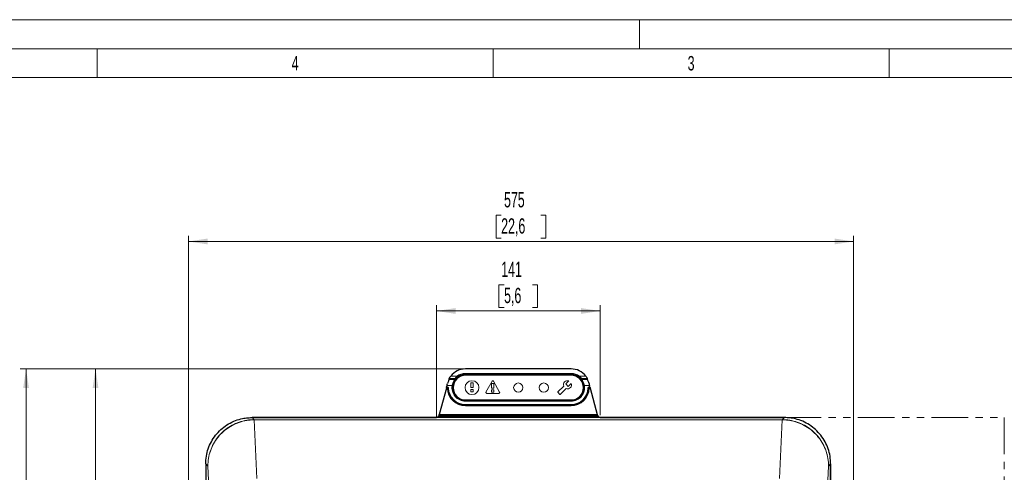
# Model space of a CAD drawing. Header units: millimetres. Extents: x 0 to 4205, y 0 to 2970.
# Tile 86 of 87: x 2720 to 3570, y 2579 to 2970. Entities that reach past the tile are written whole.
import ezdxf

# ---------------------------------------------------------------- set-up
doc = ezdxf.new("R2010")
doc.units = ezdxf.units.MM
doc.header["$LTSCALE"] = 5
doc.linetypes.add('PHANTOM', pattern=[12.7, 6.35, -1.27, 1.27, -1.27, 1.27, -1.27])
doc.styles.add('SLDTEXTSTYLE0', font='TXT', dxfattribs={"width": 0.605})
doc.styles.add('SLDTEXTSTYLE1', font='TXT', dxfattribs={"width": 0.638186})
doc.dimstyles.new('SLDDIMSTYLE0', dxfattribs={"dimtxt": 12.841593, "dimasz": 16.5, "dimexe": 0, "dimexo": 0.0625, "dimgap": 3.210398, "dimtad": 1, "dimdec": 0, "dimrnd": 1e-09, "dimzin": 12, "dimdsep": 46, "dimtxsty": 'SLDTEXTSTYLE0', "dimsah": 1, "dimcen": 0.09, "dimadec": 0, "dimazin": 3, "dimtfac": 1, "dimtdec": 1, "dimtofl": 0, "dimtmove": 0, "dimatfit": 3, "dimfxl": 0, "dimfrac": 2, "dimtolj": 1, "dimtzin": 12, "dimarcsym": 0})

# ---------------------------------------------------------------- blocks, each defined once
blk = doc.blocks.new('_D')
at = {"color": 7, "linetype": 'Continuous', "lineweight": 0}
for p, q in [((3135.64, 2801.25), (3131.23, 2801.25)), ((3131.23, 2801.25), (3131.23, 2781.53)), ((3169.94, 2801.25), (3174.35, 2801.25)), ((3174.35, 2801.25), (3174.35, 2781.53)), ((2865.46, 1769.17), (2865.46, 2783.59)), ((3131.23, 2781.53), (3135.64, 2781.53)), ((3174.35, 2781.53), (3169.94, 2781.53)), ((3440.12, 1908.42), (3440.12, 2783.59)), ((2865.46, 2778.59), (3440.12, 2778.59))]:
    blk.add_line(p, q, dxfattribs=at)
at = {"color": 7, "linetype": 'Continuous', "lineweight": 18}
for points in [[(2865.46, 2778.59), (2881.96, 2776.09), (2881.96, 2781.09)], [(3440.12, 2778.59), (3423.62, 2781.09), (3423.62, 2776.09)]]:
    blk.add_solid(points, dxfattribs=at)
at = {"color": 7, "linetype": 'Continuous', "lineweight": 18, "char_height": 13.229, "attachment_point": 1, "style": 'SLDTEXTSTYLE0'}
for s, insert in [('575', (3138.09, 2821.24)), ('22,6', (3135.64, 2798.58))]:
    blk.add_mtext(s, dxfattribs=dict(at, insert=insert))
blk = doc.blocks.new('_D_1')
at = {"color": 7, "linetype": 'Continuous', "lineweight": 0}
for p, q in [((3420.38, 2431.5), (3420.38, 2186.28)), ((3483.07, 2213.94), (3478.66, 2213.94)), ((3478.66, 2213.94), (3478.66, 2194.22)), ((3507.57, 2213.94), (3511.98, 2213.94)), ((3511.98, 2213.94), (3511.98, 2194.22)), ((3420.38, 2191.28), (3570.26, 2191.28)), ((3478.66, 2194.22), (3483.07, 2194.22)), ((3511.98, 2194.22), (3507.57, 2194.22))]:
    blk.add_line(p, q, dxfattribs=at)
at = {"color": 7, "linetype": 'Continuous', "lineweight": 18}
for points in [[(3420.38, 2191.28), (3436.88, 2188.78), (3436.88, 2193.78)], [(3570.26, 2191.28), (3553.76, 2193.78), (3553.76, 2188.78)]]:
    blk.add_solid(points, dxfattribs=at)
at = {"color": 7, "linetype": 'Continuous', "lineweight": 18, "char_height": 13.229, "attachment_point": 1, "style": 'SLDTEXTSTYLE0'}
for s, insert in [('150', (3480.62, 2233.93)), ('5,9', (3483.07, 2211.27))]:
    blk.add_mtext(s, dxfattribs=dict(at, insert=insert))
blk = doc.blocks.new('_D_3')
at = {"color": 7, "linetype": 'Continuous', "lineweight": 0}
for p, q in [((3104.77, 2668.59), (2780.22, 2668.59)), ((2785.22, 1676.69), (2785.22, 2668.59)), ((2762.56, 2189.79), (2762.56, 2194.2)), ((2762.56, 2194.2), (2782.28, 2194.2)), ((2782.28, 2194.2), (2782.28, 2189.79)), ((2762.56, 2155.49), (2762.56, 2151.08)), ((2782.28, 2151.08), (2782.28, 2155.49)), ((2762.56, 2151.08), (2782.28, 2151.08)), ((3030.4, 1676.69), (2780.22, 1676.69))]:
    blk.add_line(p, q, dxfattribs=at)
at = {"color": 7, "linetype": 'Continuous', "lineweight": 18}
for points in [[(2785.22, 2668.59), (2782.72, 2652.09), (2787.72, 2652.09)], [(2785.22, 1676.69), (2787.72, 1693.19), (2782.72, 1693.19)]]:
    blk.add_solid(points, dxfattribs=at)
at = {"color": 7, "linetype": 'Continuous', "lineweight": 18, "char_height": 13.229, "attachment_point": 1, "rotation": 90, "style": 'SLDTEXTSTYLE0'}
for s, insert in [('992', (2742.57, 2157.94)), ('39,1', (2765.23, 2155.49))]:
    blk.add_mtext(s, dxfattribs=dict(at, insert=insert))
blk = doc.blocks.new('_D_4')
at = {"color": 7, "linetype": 'Continuous', "lineweight": 0}
for p, q in [((3138.15, 2741.25), (3133.74, 2741.25)), ((3133.74, 2741.25), (3133.74, 2721.53)), ((3162.65, 2741.25), (3167.06, 2741.25)), ((3167.06, 2741.25), (3167.06, 2721.53)), ((3079.69, 2626.65), (3079.69, 2723.59)), ((3221.11, 2628.65), (3221.11, 2723.59)), ((3079.69, 2718.59), (3221.11, 2718.59)), ((3133.74, 2721.53), (3138.15, 2721.53)), ((3167.06, 2721.53), (3162.65, 2721.53))]:
    blk.add_line(p, q, dxfattribs=at)
at = {"color": 7, "linetype": 'Continuous', "lineweight": 18}
for points in [[(3079.69, 2718.59), (3096.19, 2716.09), (3096.19, 2721.09)], [(3221.11, 2718.59), (3204.61, 2721.09), (3204.61, 2716.09)]]:
    blk.add_solid(points, dxfattribs=at)
at = {"color": 7, "linetype": 'Continuous', "lineweight": 18, "char_height": 13.229, "attachment_point": 1, "style": 'SLDTEXTSTYLE0'}
for s, insert in [('141', (3135.7, 2761.24)), ('5,6', (3138.15, 2738.58))]:
    blk.add_mtext(s, dxfattribs=dict(at, insert=insert))
blk = doc.blocks.new('_D_6')
at = {"color": 7, "linetype": 'Continuous', "lineweight": 0}
for p, q in [((3104.77, 2668.59), (2720.22, 2668.59)), ((2725.22, 1276.69), (2725.22, 2668.59)), ((2702.56, 1989.79), (2702.56, 1994.2)), ((2702.56, 1994.2), (2722.28, 1994.2)), ((2722.28, 1994.2), (2722.28, 1989.79)), ((2702.56, 1955.49), (2702.56, 1951.08)), ((2702.56, 1951.08), (2722.28, 1951.08)), ((2722.28, 1951.08), (2722.28, 1955.49)), ((3030.4, 1276.69), (2720.22, 1276.69))]:
    blk.add_line(p, q, dxfattribs=at)
at = {"color": 7, "linetype": 'Continuous', "lineweight": 18}
for points in [[(2725.22, 2668.59), (2722.72, 2652.09), (2727.72, 2652.09)], [(2725.22, 1276.69), (2727.72, 1293.19), (2722.72, 1293.19)]]:
    blk.add_solid(points, dxfattribs=at)
at = {"color": 7, "linetype": 'Continuous', "lineweight": 18, "char_height": 13.229, "attachment_point": 1, "rotation": 90, "style": 'SLDTEXTSTYLE0'}
for s, insert in [('1392', (2682.57, 1953.04)), ('54,8', (2705.23, 1955.49))]:
    blk.add_mtext(s, dxfattribs=dict(at, insert=insert))

msp = doc.modelspace()

# ---------------------------------------------------------------- linework, layer by layer
at = {"color": 7, "linetype": 'Continuous', "lineweight": 18}
for p, q in [((4205, 2970), (0, 2970)), ((3255, 2970), (3255, 2945)), ((4180, 2945), (25, 2945)), ((2786.67, 2945), (2786.67, 2920)), ((3128.75, 2945), (3128.75, 2920)), ((3470.83, 2945), (3470.83, 2920)), ((2786.67, 2920), (2444.58, 2920)), ((3128.75, 2920), (2786.67, 2920)), ((3470.83, 2920), (3128.75, 2920)), ((3812.92, 2920), (3470.83, 2920))]:
    msp.add_line(p, q, dxfattribs=at)
at = {"color": 8, "linetype": 'Continuous', "lineweight": 18}
for p, q in [((3092.02, 2662.34), (3097.44, 2662.34)), ((3097.73, 2661.93), (3097.44, 2662.34)), ((3104.78, 2664.76), (3196.02, 2664.76)), ((3104.78, 2664.26), (3104.78, 2664.76)), ((3196.02, 2664.26), (3104.78, 2664.26)), ((3104.78, 2663.6), (3104.78, 2664.26)), ((3104.78, 2663.6), (3196.02, 2663.6)), ((3104.78, 2663.6), (3104.78, 2663.1)), ((3196.02, 2663.1), (3104.78, 2663.1)), ((3196.02, 2664.26), (3196.02, 2664.76)), ((3196.02, 2663.6), (3196.02, 2664.26)), ((3196.02, 2663.1), (3196.02, 2663.6)), ((3203.07, 2661.93), (3203.37, 2662.34)), ((3203.37, 2662.34), (3208.79, 2662.34)), ((3093.23, 2654.35), (3088.87, 2654.35)), ((3095.48, 2659.33), (3090.5, 2659.33)), ((3095.83, 2660.34), (3090.74, 2660.34)), ((3093.23, 2654.35), (3093.73, 2654.26)), ((3109.42, 2656.43), (3111.42, 2656.43)), ((3109.42, 2652.43), (3109.42, 2656.43)), ((3111.42, 2656.43), (3111.42, 2652.43)), ((3122.52, 2648.62), (3127.72, 2658.02)), ((3127.42, 2655.93), (3129.42, 2655.93)), ((3127.42, 2651.93), (3127.42, 2655.93)), ((3129.12, 2658.02), (3134.32, 2648.62)), ((3129.42, 2655.93), (3129.42, 2651.93)), ((3184.6, 2648.73), (3189.63, 2653.75)), ((3194.1, 2658.23), (3191.48, 2655.61)), ((3191.48, 2655.61), (3193.61, 2653.49)), ((3193.61, 2653.49), (3196.22, 2656.1)), ((3210.06, 2660.34), (3204.97, 2660.34)), ((3210.31, 2659.33), (3205.32, 2659.33)), ((3207.57, 2654.35), (3207.08, 2654.26)), ((3211.93, 2654.35), (3207.57, 2654.35)), ((3089.15, 2651.95), (3088.26, 2651.95)), ((3089.19, 2652.48), (3088.38, 2652.48)), ((3088.39, 2652.45), (3089.15, 2652.45)), ((3088.51, 2652.98), (3089.19, 2652.98)), ((3089.15, 2652.45), (3089.15, 2651.95)), ((3089.65, 2651.96), (3089.15, 2651.95)), ((3089.19, 2652.98), (3089.19, 2652.48)), ((3090.19, 2652.01), (3089.69, 2652)), ((3111.42, 2652.43), (3109.42, 2652.43)), ((3109.42, 2650.93), (3111.42, 2650.93)), ((3109.42, 2648.93), (3109.42, 2650.93)), ((3111.42, 2648.93), (3109.42, 2648.93)), ((3111.42, 2650.93), (3111.42, 2648.93)), ((3133.62, 2647.43), (3123.22, 2647.43)), ((3129.42, 2651.93), (3127.42, 2651.93)), ((3127.42, 2650.43), (3129.42, 2650.43)), ((3127.42, 2648.43), (3127.42, 2650.43)), ((3129.42, 2648.43), (3127.42, 2648.43)), ((3129.42, 2650.43), (3129.42, 2648.43)), ((3186.37, 2646.61), (3184.6, 2648.37)), ((3191.75, 2651.63), (3186.72, 2646.61)), ((3210.62, 2652.01), (3211.11, 2652)), ((3211.65, 2651.95), (3211.15, 2651.96)), ((3211.61, 2652.98), (3212.3, 2652.98)), ((3211.61, 2652.98), (3211.61, 2652.48)), ((3212.42, 2652.48), (3211.61, 2652.48)), ((3211.65, 2652.45), (3212.41, 2652.45)), ((3211.65, 2651.95), (3211.65, 2652.45)), ((3212.54, 2651.95), (3211.65, 2651.95)), ((3104.78, 2641.76), (3196.02, 2641.76)), ((3104.78, 2641.26), (3104.78, 2641.76)), ((3104.78, 2641.26), (3104.78, 2641.23)), ((3196.02, 2641.26), (3104.78, 2641.26)), ((3104.78, 2640.73), (3104.78, 2641.23)), ((3104.78, 2641.23), (3196.02, 2641.23)), ((3196.02, 2640.73), (3104.78, 2640.73)), ((3104.78, 2637.83), (3196.02, 2637.83)), ((3104.78, 2637.83), (3104.78, 2637.33)), ((3196.02, 2637.33), (3104.78, 2637.33)), ((3104.78, 2637.3), (3104.78, 2637.33)), ((3104.78, 2637.3), (3196.02, 2637.3)), ((3104.78, 2637.3), (3104.78, 2636.8)), ((3196.02, 2636.8), (3104.78, 2636.8)), ((3196.02, 2641.76), (3196.02, 2641.26)), ((3196.02, 2641.26), (3196.02, 2641.23)), ((3196.02, 2640.73), (3196.02, 2641.23)), ((3196.02, 2637.83), (3196.02, 2637.33)), ((3196.02, 2637.3), (3196.02, 2637.33)), ((3196.02, 2637.3), (3196.02, 2636.8)), ((3218.73, 2628.64), (3082.07, 2628.64)), ((3082.21, 2629.14), (3218.59, 2629.14)), ((2922.23, 2624.77), (2920.4, 2626.6)), ((2922.23, 2624.77), (2922.25, 2624.77)), ((2922.25, 2624.58), (2922.23, 2624.58)), ((2922.25, 2624.58), (2922.25, 2624.77)), ((2922.25, 2624.77), (3378.41, 2624.77)), ((2924.68, 2573.93), (2922.25, 2624.58)), ((3378.41, 2624.58), (2922.25, 2624.58)), ((3375.98, 2573.93), (3378.41, 2624.58)), ((3378.41, 2624.58), (3378.41, 2624.77)), ((3378.41, 2624.77), (3378.43, 2624.77)), ((3378.43, 2624.58), (3378.41, 2624.58)), ((3378.43, 2624.77), (3380.26, 2626.6)), ((2882.24, 2584.76), (2880.4, 2586.6)), ((3418.42, 2584.76), (3420.26, 2586.6)), ((2884.66, 2534.33), (2882.24, 2584.76)), ((3416, 2534.33), (3418.42, 2584.76))]:
    msp.add_line(p, q, dxfattribs=at)
at = {"color": 7, "linetype": 'Continuous', "lineweight": 25}
for p, q in [((3196.03, 2668.59), (3104.77, 2668.59)), ((3196.02, 2663.13), (3104.82, 2663.13)), ((3088.51, 2652.98), (3088.87, 2654.35)), ((3212.3, 2652.98), (3211.93, 2654.35)), ((3088.26, 2651.95), (3082.21, 2629.14)), ((3088.39, 2652.45), (3088.38, 2652.48)), ((3212.41, 2652.45), (3212.42, 2652.48)), ((3212.54, 2651.95), (3218.59, 2629.14)), ((3104.82, 2641.73), (3196.02, 2641.73)), ((3081.64, 2628.05), (3082.07, 2628.64)), ((3219.16, 2628.05), (3218.73, 2628.64)), ((2920.38, 2626.65), (3079.69, 2626.65)), ((3380.26, 2626.6), (2920.4, 2626.6)), ((3081.56, 2627.95), (3219.24, 2627.95)), ((3221.11, 2626.65), (3380.43, 2626.65)), ((2880.4, 2586.6), (2880.4, 2567.12)), ((3420.26, 2431.38), (3420.26, 2586.6)), ((3420.38, 2431.5), (3420.38, 2586.69))]:
    msp.add_line(p, q, dxfattribs=at)
at = {"color": 7, "linetype": 'PHANTOM', "lineweight": 18}
for p, q in [((3380.29, 2626.6), (3570.26, 2626.6)), ((3570.26, 2626.6), (3570.26, 1676.69))]:
    msp.add_line(p, q, dxfattribs=at)
at = {"color": 8, "linetype": 'Continuous', "lineweight": 18, "flags": 128}
for points in [[(3089.15, 2652.45), (3089.17, 2652.46), (3089.19, 2652.48)], [(3089.69, 2652), (3089.67, 2651.98), (3089.65, 2651.96)], [(3211.15, 2651.96), (3211.12, 2651.99), (3211.11, 2652)], [(3211.61, 2652.48), (3211.63, 2652.46), (3211.65, 2652.45)]]:
    msp.add_lwpolyline(points, dxfattribs=at)
at = {"color": 8, "linetype": 'Continuous', "lineweight": 18}
for centre, radius in [((3110.42, 2652.43), 6), ((3150.42, 2652.43), 4), ((3172.42, 2652.43), 4)]:
    msp.add_circle(centre, radius, dxfattribs=at)
for centre, radius, start, end in [((3104.78, 2652.43), 11.17, 90, 270), ((3104.78, 2652.43), 10.67, 90, 270), ((3104.78, 2652.43), 12.33, 90, 126.53989), ((3196.02, 2652.43), 12.33, 53.46011, 90), ((3196.02, 2652.43), 11.17, 270, 90), ((3196.02, 2652.43), 10.67, 270, 90), ((3104.78, 2652.43), 11.7, 170.5653, 270), ((3095.49, 2659.83), 0.499, 269.83249, 321.26725), ((3095.83, 2660.84), 0.499, 269.78975, 316.55659), ((3128.42, 2657.63), 0.8, 28.951, 151.049), ((3192.92, 2654.93), 3.5, 70.37693, 199.62307), ((3192.92, 2654.93), 3.5, 250.37693, 19.62307), ((3196.02, 2652.43), 11.7, 270, 9.4347), ((3196.02, 2652.43), 11.2, 270, 9.4347), ((3204.97, 2660.84), 0.499, 223.44341, 270.21025), ((3205.32, 2659.83), 0.499, 218.73275, 270.16751), ((3089.15, 2651.95), 0.5, 1.84857, 89.92138), ((3104.78, 2652.43), 15.63, 181.76995, 270), ((3104.78, 2652.43), 15.1, 181.64123, 270), ((3104.78, 2652.43), 14.6, 181.64123, 270), ((3123.22, 2648.23), 0.8, 151.049, 270), ((3133.62, 2648.23), 0.8, 270, 28.951), ((3184.78, 2648.55), 0.25, 135, 225), ((3186.55, 2646.78), 0.25, 225, 315), ((3196.02, 2652.43), 14.6, 270, 358.35877), ((3196.02, 2652.43), 15.1, 270, 358.35877), ((3196.02, 2652.43), 15.63, 270, 358.23005), ((3211.65, 2651.95), 0.5, 90.07862, 178.15143), ((2962.01, 2624.6), 39.78, 179.74295, 180.01715), ((3338.65, 2624.6), 39.78, 359.98285, 0.25705)]:
    msp.add_arc(centre, radius, start, end, dxfattribs=at)
at = {"color": 7, "linetype": 'Continuous', "lineweight": 25}
for centre, radius, start, end in [((3104.82, 2652.43), 10.7, 90, 270), ((3104.78, 2652.43), 11.83, 90, 126.53989), ((3196.02, 2652.43), 11.83, 53.46011, 90), ((3196.02, 2652.43), 10.7, 270, 90), ((3104.78, 2652.43), 11.2, 170.5653, 270), ((3104.78, 2652.43), 15.13, 181.76995, 270), ((3196.02, 2652.43), 15.13, 270, 358.23005)]:
    msp.add_arc(centre, radius, start, end, dxfattribs=at)
for centre, major_axis, ratio, start_param, end_param in [((3104.78, 2652.43), (3.16, -15.85), 0.999367, 2.94489, 3.855719), ((3196.02, 2652.43), (3.16, 15.85), 0.999367, 5.569059, 6.479888), ((3088.79, 2654.35), (1.33, 5), 0.015162, 4.716413, 5.044864), ((3105.85, 2647.06), (-3.33, 26.82), 0.594622, 0.980793, 1.023714), ((3194.95, 2647.06), (3.33, 26.82), 0.594622, 5.259471, 5.302392), ((3212.02, 2654.35), (-1.33, 5), 0.015162, 1.238321, 1.566772), ((3088.25, 2651.95), (0.133, 0.5), 0.015162, 4.716413, 6.252303), ((3088.51, 2652.98), (0.133, 0.5), 0.015162, 1.574821, 3.11071), ((3212.29, 2652.98), (-0.133, 0.5), 0.015162, 3.172475, 4.708365), ((3212.55, 2651.95), (-0.133, 0.5), 0.015162, 0.030882, 1.566772), ((3082.2, 2629.14), (0.133, 0.5), 0.015162, 3.180524, 4.716413), ((3218.6, 2629.14), (-0.133, 0.5), 0.015162, 1.566772, 3.102662), ((3079.69, 2628.65), (0.39, -1.96), 0.999367, 6.086483, 7.30013), ((3079.76, 2628.3), (2.01, 0.13), 0.493798, 5.794628, 5.892028), ((3221.04, 2628.3), (2.01, -0.13), 0.493798, 3.53275, 3.63015), ((3221.11, 2628.65), (0.39, 1.96), 0.999367, 2.124648, 3.338295)]:
    msp.add_ellipse(centre, major_axis=major_axis, ratio=ratio, start_param=start_param, end_param=end_param, dxfattribs=at)
at = {"color": 8, "linetype": 'Continuous', "lineweight": 18}
for centre, start_param, end_param in [((3104.78, 2656.17), 1.166587, 1.268599), ((3196.02, 2656.17), 5.014586, 5.116599)]:
    msp.add_ellipse(centre, major_axis=(0, 10.62), ratio=0.916887, start_param=start_param, end_param=end_param, dxfattribs=at)
at = {"color": 7, "linetype": 'Continuous', "lineweight": 25}
for points, knots in [([(3090.74, 2660.34), (3090.76, 2660.38), (3090.79, 2660.45), (3090.96, 2660.77), (3091.23, 2661.22), (3091.59, 2661.77), (3091.87, 2662.15), (3092.02, 2662.34)], [0, 0, 0, 0, 0.185405, 0.370473, 0.564254, 0.78281, 1, 1, 1, 1]), ([(3208.79, 2662.34), (3208.99, 2662.06), (3209.34, 2661.58), (3209.74, 2660.94), (3209.97, 2660.53), (3210.05, 2660.37), (3210.06, 2660.35), (3210.06, 2660.34)], [0, 0, 0, 0, 0.310499, 0.542806, 0.776398, 0.9588, 1, 1, 1, 1]), ([(3090.5, 2659.33), (3090.46, 2659.23), (3090.39, 2659.04), (3090, 2658.16), (3089.61, 2657.09), (3089.38, 2656.27), (3089.29, 2655.96)], [0, 0, 0, 0, 0.269061, 0.537403, 0.823718, 1, 1, 1, 1]), ([(3211.51, 2655.96), (3211.36, 2656.49), (3211.05, 2657.55), (3210.57, 2658.69), (3210.34, 2659.21), (3210.31, 2659.31), (3210.31, 2659.33)], [0, 0, 0, 0, 0.304609, 0.609204, 0.909325, 1, 1, 1, 1]), ([(2880.4, 2586.6), (2880.51, 2588.82), (2880.72, 2593.25), (2882.43, 2599.72), (2885.11, 2605.82), (2888.78, 2611.4), (2893.32, 2616.29), (2898.61, 2620.36), (2904.5, 2623.51), (2910.24, 2625.42), (2915.59, 2626.43), (2918.8, 2626.54), (2920.4, 2626.6)], [0, 0, 0, 0, 0.105841, 0.211681, 0.317522, 0.423363, 0.529203, 0.635044, 0.740885, 0.846726, 0.923363, 1, 1, 1, 1]), ([(3420.26, 2586.6), (3420.15, 2588.82), (3419.94, 2593.25), (3418.23, 2599.72), (3415.55, 2605.82), (3411.88, 2611.4), (3407.34, 2616.29), (3402.05, 2620.36), (3396.17, 2623.51), (3390.42, 2625.42), (3385.07, 2626.43), (3381.87, 2626.54), (3380.26, 2626.6)], [0, 0, 0, 0, 0.105841, 0.211681, 0.317522, 0.423363, 0.529203, 0.635044, 0.740885, 0.846726, 0.923363, 1, 1, 1, 1])]:
    msp.add_open_spline(points, degree=3, knots=knots, dxfattribs=at)
at = {"color": 8, "linetype": 'Continuous', "lineweight": 18}
for points, knots in [([(3095.83, 2660.34), (3095.84, 2660.37), (3095.87, 2660.43), (3096.05, 2660.71), (3096.38, 2661.16), (3096.87, 2661.75), (3097.26, 2662.16), (3097.44, 2662.34)], [0, 0, 0, 0, 0.156612, 0.308463, 0.50917, 0.78192, 1, 1, 1, 1]), ([(3203.37, 2662.34), (3203.6, 2662.09), (3203.91, 2661.77), (3204.32, 2661.28), (3204.62, 2660.9), (3204.85, 2660.56), (3204.95, 2660.39), (3204.97, 2660.36), (3204.97, 2660.34)], [0, 0, 0, 0, 0.292907, 0.3868, 0.592356, 0.770682, 0.921869, 1, 1, 1, 1]), ([(3093.23, 2654.35), (3093.31, 2654.7), (3093.52, 2655.69), (3094.09, 2657.08), (3094.76, 2658.26), (3095.32, 2659.06), (3095.43, 2659.24), (3095.48, 2659.33)], [0, 0, 0, 0, 0.140379, 0.388515, 0.610392, 0.805319, 1, 1, 1, 1]), ([(3095.87, 2659.51), (3095.82, 2659.42), (3095.72, 2659.24), (3095.19, 2658.4), (3094.55, 2657.15), (3094, 2655.67), (3093.8, 2654.64), (3093.73, 2654.26)], [0, 0, 0, 0, 0.200054, 0.396896, 0.617387, 0.861793, 1, 1, 1, 1]), ([(3096.19, 2660.5), (3096.18, 2660.47), (3096.13, 2660.33), (3096.01, 2660), (3095.93, 2659.7), (3095.87, 2659.51)], [0, 0, 0, 0, 0.085792, 0.42896, 1, 1, 1, 1]), ([(3097.73, 2661.93), (3097.57, 2661.81), (3097.19, 2661.52), (3096.73, 2661.1), (3096.41, 2660.77), (3096.23, 2660.57), (3096.21, 2660.52), (3096.19, 2660.5)], [0, 0, 0, 0, 0.229923, 0.509105, 0.706923, 0.852402, 1, 1, 1, 1]), ([(3204.61, 2660.5), (3204.61, 2660.51), (3204.59, 2660.53), (3204.49, 2660.65), (3204.26, 2660.9), (3203.81, 2661.35), (3203.36, 2661.7), (3203.07, 2661.93)], [0, 0, 0, 0, 0.073597, 0.21721, 0.390574, 0.596941, 1, 1, 1, 1]), ([(3204.93, 2659.51), (3204.92, 2659.54), (3204.88, 2659.68), (3204.78, 2660.01), (3204.68, 2660.31), (3204.61, 2660.5)], [0, 0, 0, 0, 0.085792, 0.4289603, 1, 1, 1, 1]), ([(3207.08, 2654.26), (3206.95, 2654.85), (3206.7, 2656.03), (3206.06, 2657.57), (3205.42, 2658.71), (3205.01, 2659.34), (3204.95, 2659.47), (3204.93, 2659.51)], [0, 0, 0, 0, 0.216468, 0.433943, 0.672956, 0.876907, 1, 1, 1, 1]), ([(3205.32, 2659.33), (3205.34, 2659.28), (3205.4, 2659.17), (3205.84, 2658.56), (3206.51, 2657.47), (3207.18, 2656.02), (3207.44, 2654.9), (3207.57, 2654.35)], [0, 0, 0, 0, 0.1195049, 0.320068, 0.5596082, 0.7800598, 1, 1, 1, 1]), ([(3089.19, 2652.98), (3089.3, 2652.97), (3089.52, 2652.95), (3089.82, 2652.78), (3090.05, 2652.52), (3090.17, 2652.25), (3090.18, 2652.07), (3090.19, 2652.01)], [0, 0, 0, 0, 0.218736, 0.437478, 0.656081, 0.87463, 1, 1, 1, 1]), ([(3089.69, 2652), (3089.68, 2652.03), (3089.68, 2652.12), (3089.62, 2652.25), (3089.51, 2652.38), (3089.36, 2652.47), (3089.24, 2652.48), (3089.19, 2652.48)], [0, 0, 0, 0, 0.125468, 0.344008, 0.562484, 0.781147, 1, 1, 1, 1]), ([(3210.62, 2652.01), (3210.63, 2652.12), (3210.66, 2652.35), (3210.84, 2652.64), (3211.1, 2652.86), (3211.37, 2652.97), (3211.55, 2652.98), (3211.61, 2652.98)], [0, 0, 0, 0, 0.2187358, 0.4374778, 0.6560807, 0.8746303, 1, 1, 1, 1]), ([(3211.61, 2652.48), (3211.58, 2652.48), (3211.49, 2652.47), (3211.36, 2652.42), (3211.23, 2652.31), (3211.14, 2652.16), (3211.12, 2652.05), (3211.11, 2652)], [0, 0, 0, 0, 0.125468, 0.344008, 0.562484, 0.781147, 1, 1, 1, 1]), ([(2882.24, 2584.76), (2882.24, 2584.78), (2882.24, 2586.99), (2882.61, 2591.39), (2884.23, 2597.84), (2886.94, 2603.98), (2890.29, 2609.08), (2894.29, 2613.58), (2898.85, 2617.44), (2904.55, 2620.87), (2910.8, 2623.29), (2916.79, 2624.58), (2920.63, 2624.72), (2922.23, 2624.77)], [0, 0, 0, 0, 0.000914, 0.105449, 0.209984, 0.317397, 0.424809, 0.500039, 0.604567, 0.709094, 0.816414, 0.923734, 1, 1, 1, 1]), ([(2922.23, 2624.58), (2920.64, 2624.53), (2916.85, 2624.39), (2910.88, 2623.12), (2904.68, 2620.74), (2898.95, 2617.34), (2894.39, 2613.51), (2890.39, 2609.04), (2887.01, 2603.98), (2884.29, 2597.89), (2882.62, 2591.42), (2882.24, 2587.02), (2882.24, 2584.78), (2882.24, 2584.76)], [0, 0, 0, 0, 0.0761, 0.181707, 0.290335, 0.393361, 0.499188, 0.574415, 0.680408, 0.789487, 0.892833, 0.999073, 1, 1, 1, 1]), ([(3378.43, 2624.77), (3380.03, 2624.72), (3383.87, 2624.58), (3389.86, 2623.29), (3396.11, 2620.87), (3401.81, 2617.44), (3406.38, 2613.58), (3410.37, 2609.08), (3413.72, 2603.98), (3416.43, 2597.84), (3418.05, 2591.39), (3418.42, 2586.99), (3418.42, 2584.78), (3418.42, 2584.76)], [0, 0, 0, 0, 0.076266, 0.183586, 0.290906, 0.395433, 0.499961, 0.575191, 0.682603, 0.790016, 0.894551, 0.999086, 1, 1, 1, 1]), ([(3418.42, 2584.76), (3418.42, 2584.78), (3418.42, 2586.96), (3418.05, 2591.36), (3416.42, 2597.77), (3413.69, 2603.93), (3410.32, 2609), (3406.31, 2613.47), (3401.76, 2617.31), (3396.09, 2620.68), (3389.84, 2623.11), (3383.88, 2624.39), (3380.02, 2624.53), (3378.43, 2624.58)], [0, 0, 0, 0, 0.000927, 0.10427, 0.210513, 0.316502, 0.425585, 0.500812, 0.603838, 0.709666, 0.815273, 0.9239, 1, 1, 1, 1])]:
    msp.add_open_spline(points, degree=3, knots=knots, dxfattribs=at)

# ---------------------------------------------------------------- texts
at = {"color": 7, "linetype": 'Continuous', "lineweight": 0, "char_height": 12.5, "attachment_point": 2, "style": 'SLDTEXTSTYLE1'}
for s, insert in [('4', (2957.62, 2938.67)), ('3', (3299.7, 2938.67))]:
    msp.add_mtext(s, dxfattribs=dict(at, insert=insert))

# ---------------------------------------------------------------- dimensions: what is measured, and where the dimension line sits
at = {"color": 7, "linetype": 'Continuous', "lineweight": 18}
for base, p1, p2, picture, middle in [((3440.12, 2778.59), (2865.46, 1769.17), (3440.12, 1908.42), '_D', (3152.79, 2778.59)), ((3221.11, 2718.59), (3079.69, 2626.65), (3221.11, 2628.65), '_D_4', (3150.4, 2718.59)), ((3570.26, 2191.28), (3420.38, 2431.5), (3570.26, 2626.6), '_D_1', (3495.32, 2191.28))]:
    dim = msp.add_linear_dim(base=base, p1=p1, p2=p2, dimstyle='SLDDIMSTYLE0', dxfattribs=at)
    dim.commit()
    dim.dimension.update_dxf_attribs({"geometry": picture, "text_midpoint": middle, "dimtype": 160})
for base, p1, picture, middle in [((2725.22, 2668.59), (3030.4, 1276.69), '_D_6', (2725.22, 1972.64)), ((2785.22, 2668.59), (3030.4, 1676.69), '_D_3', (2785.22, 2172.64))]:
    dim = msp.add_linear_dim(base=base, p1=p1, p2=(3104.77, 2668.59), angle=90, dimstyle='SLDDIMSTYLE0', dxfattribs=at)
    dim.commit()
    dim.dimension.update_dxf_attribs({"geometry": picture, "text_midpoint": middle, "dimtype": 160})

doc.saveas('drawing.dxf')
